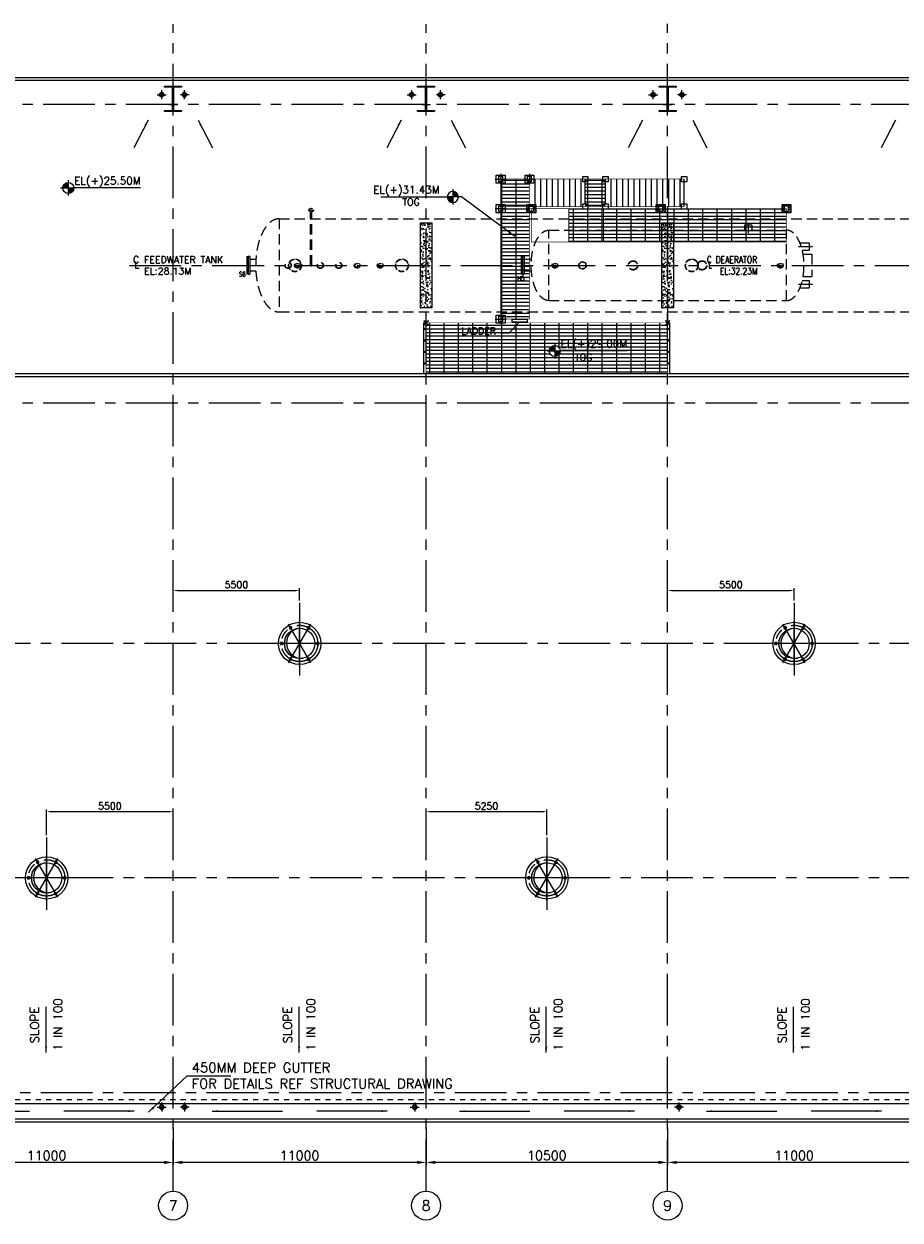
# Model space of a CAD drawing. Header units: inches. Extents: x 0 to 1544102, y -512776 to 23144100.
# Tile 66 of 256: x 464228 to 502321, y -450187 to -398141. Entities that reach past the tile are written whole.
import ezdxf
from ezdxf.enums import TextEntityAlignment as Align

# ---------------------------------------------------------------- set-up
doc = ezdxf.new("R2010")
doc.units = ezdxf.units.IN
doc.header["$LTSCALE"] = 1800
doc.header["$MEASUREMENT"] = 0
for name, pattern in [('CENTER', [2, 1.25, -0.25, 0.25, -0.25]), ('CENTER2', [1.125, 0.75, -0.125, 0.125, -0.125]), ('DASHED', [0.75, 0.5, -0.25]), ('HIDDEN', [0.375, 0.25, -0.125]), ('HIDDEN2', [0.1875, 0.125, -0.0625]), ('HIDDENS', [0.25, 0.125, -0.125])]:
    doc.linetypes.add(name, pattern=pattern)
doc.layers.get('0').update_dxf_attribs({"color": 253, "lineweight": 9})
for name, color, linetype in [('1', 7, 'Continuous'), ('COL', 1, 'Continuous'), ('DIM', 4, 'Continuous'), ('DTXT', 4, 'Continuous'), ('GRID', 251, 'CENTER'), ('RAIN WATER', 6, 'Continuous'), ('ROOF', 11, 'Continuous'), ('ROOFLIGHT', 12, 'Continuous'), ('STEEL', 231, 'Continuous'), ('TEXT', 3, 'Continuous'), ('WALL', 6, 'Continuous')]:
    doc.layers.add(name, color=color, linetype=linetype)
for name, color, linetype, lineweight in [('A-CUT OUT', 3, 'Continuous', 30), ('A-REMOVABLE GRATING', 252, 'Continuous', 9), ('ARROW', 3, 'Continuous', 13), ('CEN', 2, 'CENTER', 15), ('CL', 8, 'CENTER', 15), ('CNOTE', 3, 'Continuous', 15), ('CONCRETE', 145, 'Continuous', 15), ('CTEXT2', 3, 'Continuous', 25), ('dimension line', 4, 'Continuous', 13), ('EQUIP', 8, 'HIDDEN', 9)]:
    doc.layers.add(name, color=color, linetype=linetype, lineweight=lineweight)
doc.styles.add('COMPLEX', font='complex')
doc.styles.add('ROAMNS', font='ROMANS.shx')
doc.styles.add('ROMANS', font='romans.shx')
doc.styles.add('SIMPLEX', font='SIMPLEX.SHX')
doc.styles.add('SIMPLEX-25', font='simplex.shx')
doc.styles.get("Standard").update_dxf_attribs({"font": 'arial.ttf'})
doc.dimstyles.new('DIM INT 1', dxfattribs={"dimtxt": 300, "dimasz": 200, "dimexe": 100, "dimexo": 100, "dimgap": 100, "dimtad": 1, "dimdec": 0, "dimzin": 13, "dimdsep": 46, "dimlunit": 5, "dimtxsty": 'ROAMNS', "dimblk1": 'CLOSEDBLANK', "dimcen": 0.09, "dimclrd": 9, "dimclre": 9, "dimclrt": 4, "dimadec": 0, "dimazin": 0, "dimtfac": 1, "dimtdec": 0, "dimtix": 1, "dimtmove": 2, "dimatfit": 3, "dimfxl": 1, "dimtolj": 1, "dimtzin": 13, "dimarcsym": 0})
doc.dimstyles.new('DIM100 x2', dxfattribs={"dimscale": 0, "dimtxt": 400, "dimasz": 400, "dimexe": 100, "dimexo": 100, "dimgap": 100, "dimtad": 1, "dimdec": 0, "dimzin": 13, "dimdsep": 46, "dimtxsty": 'ROMANS', "dimblk2": 'OBLIQUE', "dimcen": 100, "dimdle": 100, "dimclrd": 9, "dimclre": 9, "dimclrt": 4, "dimadec": 0, "dimazin": 0, "dimtfac": 1.1, "dimtdec": 0, "dimtix": 1, "dimtmove": 2, "dimatfit": 3, "dimfxl": 1, "dimtolj": 1, "dimtzin": 13, "dimarcsym": 0})
doc.dimstyles.new('MAIN', dxfattribs={"dimtxt": 350, "dimasz": 250, "dimexe": 20, "dimexo": 20, "dimgap": 100, "dimtad": 1, "dimdec": 0, "dimzin": 0, "dimdsep": 46, "dimtxsty": 'ROMANS', "dimcen": 0.09, "dimclrd": 256, "dimclre": 9, "dimclrt": 256, "dimadec": 0, "dimazin": 0, "dimtfac": 1, "dimtdec": 0, "dimtofl": 0, "dimtmove": 0, "dimatfit": 3, "dimfxl": 0.18, "dimtolj": 1, "dimtzin": 0, "dimarcsym": 0})
doc.dimstyles.new('STANDARD1', dxfattribs={"dimtxt": 300, "dimasz": 250, "dimexe": 0, "dimexo": 0, "dimgap": 80, "dimtad": 1, "dimdec": 0, "dimzin": 0, "dimdsep": 46, "dimtxsty": 'ROMANS', "dimcen": 0, "dimclrd": 4, "dimclre": 4, "dimclrt": 7, "dimadec": 0, "dimazin": 0, "dimtfac": 0.09, "dimtdec": 0, "dimtix": 1, "dimtofl": 0, "dimtmove": 0, "dimatfit": 3, "dimfxl": 1, "dimtolj": 1, "dimtzin": 0, "dimarcsym": 0})
doc.dimstyles.new('USER175', dxfattribs={"dimscale": 175, "dimtxt": 2, "dimasz": 1.75, "dimexe": 0, "dimexo": 0, "dimgap": 0.5, "dimtad": 1, "dimdec": 0, "dimzin": 0, "dimdsep": 46, "dimtxsty": 'ROMANS', "dimcen": 0, "dimclrd": 4, "dimclre": 4, "dimclrt": 4, "dimadec": 0, "dimazin": 0, "dimtfac": 0.09, "dimtdec": 0, "dimtix": 1, "dimtofl": 0, "dimtmove": 0, "dimatfit": 3, "dimfxl": 1, "dimtolj": 1, "dimtzin": 0, "dimarcsym": 0})
pattern_1 = [(0, (-122500, -331188.69), (0, 156.25), []), (90, (-122500, -331188.7), (-625, 4e-14), [])]

# ---------------------------------------------------------------- blocks, each defined once
blk = doc.blocks.new('C-ROW COLUMN (above17m)')
at = {"layer": 'COL'}
h = blk.add_hatch(dxfattribs=at)
h.set_pattern_fill('ANSI31', color=256, scale=200, style=0)
h.set_pattern_definition([(45, (-78771.347, -120071.694), (-17.6776695, 17.6776695), [])])
h.paths.add_polyline_path([(22, 755), (-22, 755), (-22, -255), (22, -255)])
h.paths.add_polyline_path([(370, -300), (370, -255), (-370, -255), (-370, -300)])
h.paths.add_polyline_path([(-370, 800), (-370, 755), (370, 755), (370, 800)])
at = {"layer": 'CEN'}
for p, q in [((0, -300), (0, 800)), ((-192, 0), (192, 0))]:
    blk.add_line(p, q, dxfattribs=at)
at = {"layer": 'COL'}
for points in [[(-370, 800), (370, 800), (370, 755), (-370, 755)], [(-22, 755), (22, 755), (22, -255), (-22, -255)], [(-370, -255), (370, -255), (370, -300), (-370, -300)]]:
    blk.add_lwpolyline(points, close=True, dxfattribs=at)
blk = doc.blocks.new('PL-FFL2')
at = {"layer": 'A-CUT OUT'}
h = blk.add_hatch(color=7, dxfattribs=at)
h.paths.add_polyline_path([(3.09, 1.96, 0.414214), (1.09, -0.04), (3.09, -0.04)])
h.paths.add_polyline_path([(5.09, -0.04), (3.09, -0.04), (3.09, -2.04, 0.414214)])
at = {"color": 1, "linetype": 'Continuous'}
for p, q in [((3.09, 2.74), (3.09, -2.74)), ((29.24, 0), (4.78, 0)), ((4.78, 0), (5.09, 0)), ((0.31, -0.04), (5.09, -0.04))]:
    blk.add_line(p, q, dxfattribs=at)
blk.add_circle((3.09, -0.04), 2, dxfattribs=at)
at = {"color": 4, "linetype": 'Continuous'}
blk.add_attdef('EL(+)', text='', height=2.75, dxfattribs=at).set_placement((18.98, 2.4), align=Align.MIDDLE)
at = {"color": 3, "linetype": 'Continuous'}
blk.add_attdef('XXX', text='', height=2.5, dxfattribs=at).set_placement((18.44, -3.52), align=Align.MIDDLE)
blk = doc.blocks.new('*D621')
at = {"layer": 'dimension line', "color": 9, "lineweight": -2, "transparency": 16777216}
for p, q in [((492214, -446152), (492214, -447778)), ((503214, -447296), (503214, -447778)), ((502814, -447678), (492614, -447678))]:
    blk.add_line(p, q, dxfattribs=at)
at = {"layer": 'dimension line', "color": 9, "transparency": 16777216}
for points in [[(492614, -447611), (492614, -447745), (492214, -447678)], [(502814, -447611), (502814, -447745), (503214, -447678)]]:
    blk.add_solid(points, dxfattribs=at)
at = {"layer": 'dimension line', "color": 4, "transparency": 16777216, "insert": (497714, -447378), "char_height": 400, "attachment_point": 5, "style": 'ROMANS'}
blk.add_mtext('\\A1;11000', dxfattribs=at)
blk = doc.blocks.new('_Oblique')
at = {"color": 0, "linetype": 'ByBlock', "lineweight": -2}
blk.add_line((-0.5, -0.5), (0.5, 0.5), dxfattribs=at)
blk = doc.blocks.new('*D622')
at = {"layer": 'dimension line', "color": 9, "lineweight": -2, "transparency": 16777216}
for p, q in [((481714, -446152), (481714, -447778)), ((492214, -447296), (492214, -447778)), ((491814, -447678), (482114, -447678))]:
    blk.add_line(p, q, dxfattribs=at)
at = {"layer": 'dimension line', "color": 9, "transparency": 16777216}
for points in [[(482114, -447611), (482114, -447745), (481714, -447678)], [(491814, -447611), (491814, -447745), (492214, -447678)]]:
    blk.add_solid(points, dxfattribs=at)
at = {"layer": 'dimension line', "color": 4, "transparency": 16777216, "insert": (486964, -447378), "char_height": 400, "attachment_point": 5, "style": 'ROMANS'}
blk.add_mtext('\\A1;10500', dxfattribs=at)
blk = doc.blocks.new('*D623')
at = {"layer": 'dimension line', "color": 9, "lineweight": -2, "transparency": 16777216}
for p, q in [((470714, -446152), (470714, -447778)), ((481714, -447296), (481714, -447778)), ((481314, -447678), (471114, -447678))]:
    blk.add_line(p, q, dxfattribs=at)
at = {"layer": 'dimension line', "color": 9, "transparency": 16777216}
for points in [[(471114, -447611), (471114, -447745), (470714, -447678)], [(481314, -447611), (481314, -447745), (481714, -447678)]]:
    blk.add_solid(points, dxfattribs=at)
at = {"layer": 'dimension line', "color": 4, "transparency": 16777216, "insert": (476214, -447378), "char_height": 400, "attachment_point": 5, "style": 'ROMANS'}
blk.add_mtext('\\A1;11000', dxfattribs=at)
blk = doc.blocks.new('*D624')
at = {"layer": 'dimension line', "color": 9, "lineweight": -2, "transparency": 16777216}
for p, q in [((459714, -446152), (459714, -447778)), ((470714, -447296), (470714, -447778)), ((470314, -447678), (460114, -447678))]:
    blk.add_line(p, q, dxfattribs=at)
at = {"layer": 'dimension line', "color": 9, "transparency": 16777216}
for points in [[(460114, -447611), (460114, -447745), (459714, -447678)], [(470314, -447611), (470314, -447745), (470714, -447678)]]:
    blk.add_solid(points, dxfattribs=at)
at = {"layer": 'dimension line', "color": 4, "transparency": 16777216, "insert": (465214, -447378), "char_height": 400, "attachment_point": 5, "style": 'ROMANS'}
blk.add_mtext('\\A1;11000', dxfattribs=at)
blk = doc.blocks.new('GRD')
at = {"layer": 'CL', "linetype": 'Continuous'}
blk.add_circle((0, 419.99985), 419.99985, dxfattribs=at)
at = {"layer": 'CL', "color": 4, "style": 'COMPLEX'}
blk.add_attdef('GRD', text='', height=300, dxfattribs=at).set_placement((0, 419.99985), align=Align.MIDDLE)
blk = doc.blocks.new('RWDP')
at = {"layer": 'RAIN WATER', "linetype": 'CENTER2', "ltscale": 0.05}
for p, q in [((495, -425), (495, -825)), ((695, -625), (295, -625))]:
    blk.add_line(p, q, dxfattribs=at)
at = {"layer": 'RAIN WATER', "linetype": 'HIDDEN2', "ltscale": 0.25}
blk.add_circle((495, -625), 100, dxfattribs=at)
at = {"layer": 'RAIN WATER', "ltscale": 0.25}
blk.add_circle((495, -625), 75, dxfattribs=at)
blk = doc.blocks.new('A$C143F1039')
at = {"layer": 'DIM'}
for points in [[(-355, 674), (-380, 742), (-338, 669), (-411, 628)], [(405, 649), (338, 669), (411, 628), (453, 700)], [(-759, 31), (-749, -42), (-749, 42), (-833, 42)], [(749, 42), (749, -42), (833, -42), (764, -27)], [(-407, -649), (-338, -669), (-411, -628), (-453, -700)], [(338, -669), (411, -628), (359, -674), (380, -742)]]:
    blk.add_hatch(color=5, dxfattribs=at).paths.add_polyline_path(points)
at = {"layer": 'ROOF'}
h = blk.add_hatch(color=5, dxfattribs=at)
h.paths.add_polyline_path([(-660, 0), (-572, 0, -0.350453), (-73, 656, 0.381936)])
h.paths.add_polyline_path([(0, -660), (0, -638, -0.368877), (-572, 0), (-660, 0, 0.414214)])
at = {"layer": 'ROOFLIGHT'}
blk.add_hatch(color=5, dxfattribs=at).paths.add_polyline_path([(161, -640, -0.061238), (0, -638), (0, -660, 0.061706)])
at = {"layer": 'CL'}
for p, q in [((0, 1762), (0, -1762)), ((0, 1322), (0, -1322)), ((-487, -843), (487, 843)), ((487, -843), (-487, 843)), ((0, -974), (0, 974)), ((974, 0), (-974, 0)), ((730, 0), (-730, 0))]:
    blk.add_line(p, q, dxfattribs=at)
at = {"layer": 'CL', "color": 6}
for p, q in [((-379, 744), (-455, 701)), ((-455, 701), (-411, 625)), ((-336, 669), (-411, 625)), ((-379, 744), (-336, 669)), ((379, 744), (336, 669)), ((411, 625), (336, 669)), ((455, 701), (379, 744)), ((455, 701), (411, 625)), ((-834, 44), (-747, 44)), ((-834, 44), (-834, -44)), ((747, -44), (747, 44)), ((834, 44), (747, 44)), ((834, -44), (834, 44)), ((-834, -44), (-747, -44)), ((834, -44), (747, -44)), ((-455, -701), (-411, -625)), ((-455, -701), (-379, -744)), ((-379, -744), (-336, -669)), ((336, -669), (411, -625)), ((379, -744), (336, -669)), ((379, -744), (455, -701)), ((455, -701), (411, -625))]:
    blk.add_line(p, q, dxfattribs=at)
at = {"layer": 'CL'}
blk.add_circle((0, 0), 791, dxfattribs=at)
at = {"layer": 'CNOTE'}
blk.add_circle((0, 0), 660, dxfattribs=at)
at = {"layer": 'DIM'}
for points in [[(-355, 674), (-380, 742), (-338, 669), (-411, 628)], [(405, 649), (338, 669), (411, 628), (453, 700)], [(-759, 31), (-749, -42), (-749, 42), (-833, 42)], [(749, 42), (749, -42), (833, -42), (764, -27)], [(-407, -649), (-338, -669), (-411, -628), (-453, -700)], [(338, -669), (411, -628), (359, -674), (380, -742)]]:
    blk.add_lwpolyline(points, close=True, dxfattribs=at)
at = {"layer": 'ROOF', "color": 5}
for p, q in [((-747, 44), (-747, -44)), ((-411, -625), (-336, -669))]:
    blk.add_line(p, q, dxfattribs=at)
at = {"layer": 'ROOF'}
for p, q in [((-747, 44), (-747, -44)), ((-411, -625), (-336, -669))]:
    blk.add_line(p, q, dxfattribs=at)
at = {"layer": 'ROOFLIGHT'}
for p, q in [((747, 44), (747, -44)), ((747, -44), (834, -44))]:
    blk.add_line(p, q, dxfattribs=at)
for radius in [921, 660]:
    blk.add_circle((0, 0), radius, dxfattribs=at)
blk.add_arc((88, 16), 660, 104.124, 276.3854, dxfattribs=at)
blk = doc.blocks.new('*D2160')
at = {"layer": 'DIM', "color": 9, "lineweight": -2, "transparency": 16777216}
for p, q in [((470914, -422795), (476014, -422795)), ((476214, -423235), (476214, -422695))]:
    blk.add_line(p, q, dxfattribs=at)
at = {"layer": 'DIM', "color": 9, "transparency": 16777216}
for points in [[(470914, -422762), (470914, -422829), (470714, -422795)], [(476014, -422762), (476014, -422829), (476214, -422795)]]:
    blk.add_solid(points, dxfattribs=at)
at = {"layer": 'DIM', "color": 4, "transparency": 16777216, "insert": (473464, -422545), "char_height": 300, "attachment_point": 5, "style": 'ROAMNS'}
blk.add_mtext('\\A1;5500', dxfattribs=at)
blk = doc.blocks.new('_ClosedBlank')
at = {"color": 0, "linetype": 'ByBlock', "lineweight": -2}
for p, q in [((-1, 0.17), (0, 0)), ((-1, 0.17), (-1, -0.17)), ((0, 0), (-1, -0.17))]:
    blk.add_line(p, q, dxfattribs=at)
blk = doc.blocks.new('*D2161')
at = {"layer": 'DIM', "color": 9, "lineweight": -2, "transparency": 16777216}
for p, q in [((492214, -423434), (492214, -422695)), ((492414, -422795), (497514, -422795)), ((497714, -423235), (497714, -422695))]:
    blk.add_line(p, q, dxfattribs=at)
at = {"layer": 'DIM', "color": 9, "transparency": 16777216}
for points in [[(492414, -422762), (492414, -422829), (492214, -422795)], [(497514, -422762), (497514, -422829), (497714, -422795)]]:
    blk.add_solid(points, dxfattribs=at)
at = {"layer": 'DIM', "color": 4, "transparency": 16777216, "insert": (494964, -422545), "char_height": 300, "attachment_point": 5, "style": 'ROAMNS'}
blk.add_mtext('\\A1;5500', dxfattribs=at)
blk = doc.blocks.new('*D2175')
at = {"layer": 'DIM', "color": 9, "lineweight": -2, "transparency": 16777216}
for p, q in [((481714, -433270), (481714, -432318)), ((486764, -432418), (481914, -432418)), ((486964, -433435), (486964, -432318))]:
    blk.add_line(p, q, dxfattribs=at)
at = {"layer": 'DIM', "color": 9, "transparency": 16777216}
for points in [[(481914, -432385), (481914, -432452), (481714, -432418)], [(486764, -432385), (486764, -432452), (486964, -432418)]]:
    blk.add_solid(points, dxfattribs=at)
at = {"layer": 'DIM', "color": 4, "transparency": 16777216, "insert": (484339, -432168), "char_height": 300, "attachment_point": 5, "style": 'ROAMNS'}
blk.add_mtext('\\A1;5250', dxfattribs=at)
blk = doc.blocks.new('*D2176')
at = {"layer": 'DIM', "color": 9, "lineweight": -2, "transparency": 16777216}
for p, q in [((465214, -433435), (465214, -432318)), ((470514, -432418), (465414, -432418)), ((470714, -433175), (470714, -432318))]:
    blk.add_line(p, q, dxfattribs=at)
at = {"layer": 'DIM', "color": 9, "transparency": 16777216}
for points in [[(465414, -432385), (465414, -432452), (465214, -432418)], [(470514, -432385), (470514, -432452), (470714, -432418)]]:
    blk.add_solid(points, dxfattribs=at)
at = {"layer": 'DIM', "color": 4, "transparency": 16777216, "insert": (467964, -432168), "char_height": 300, "attachment_point": 5, "style": 'ROAMNS'}
blk.add_mtext('\\A1;5500', dxfattribs=at)
blk = doc.blocks.new('DEAERATOR')
at = {"layer": 'WALL'}
h = blk.add_hatch(dxfattribs=at)
h.set_pattern_fill('ANSI31', color=8, scale=500, angle=180, style=0)
h.set_pattern_definition([(225, (-436743.775, -43527.626), (44.194174, -44.194174), [])])
h.paths.add_polyline_path([(-5735, 2643), (-6115, 2643), (-6115, 2293), (-5735, 2293)])
h.paths.add_polyline_path([(-5843, 2343), (-6007, 2343), (-6007, 2593), (-5843, 2593)], flags=16)
h = blk.add_hatch(dxfattribs=at)
h.set_pattern_fill('ANSI31', color=8, scale=500, angle=180, style=0)
h.set_pattern_definition([(225, (-431118.775, -43527.626), (44.194174, -44.194174), [])])
h.paths.add_polyline_path([(-110, 2643), (-490, 2643), (-490, 2293), (-110, 2293)])
h.paths.add_polyline_path([(-218, 2343), (-382, 2343), (-382, 2593), (-218, 2593)], flags=16)
h = blk.add_hatch(dxfattribs=at)
h.set_pattern_fill('ANSI31', color=8, scale=500, angle=180, style=0)
h.set_pattern_definition([(225, (-425653.775, -43527.626), (44.194174, -44.194174), [])])
h.paths.add_polyline_path([(5355, 2643), (4975, 2643), (4975, 2293), (5355, 2293)])
h.paths.add_polyline_path([(5247, 2343), (5083, 2343), (5083, 2593), (5247, 2593)], flags=16)
for p, q in [((3338, 1750), (3338, 1532)), ((3662, 1750), (3338, 1750)), ((3500, 1854), (3500, 1329)), ((3662, 1750), (3662, 1532))]:
    blk.add_line(p, q)
for centre, radius in [((-16500, 0), 136), ((-16500, 0), 124), ((-16100, 0), 121), ((-16100, 0), 84), ((-15100, 0), 136), ((-15100, 0), 124), ((-14300, 0), 136), ((-14300, 0), 124), ((-13500, 0), 121), ((-13500, 0), 84), ((-12500, 0), 121), ((-12500, 0), 84), ((-4900, 0), 121), ((-4900, 0), 84), ((-1500, 0), 203), ((-1500, 0), 189), ((1500, 0), 203), ((1500, 0), 189), ((4900, 0), 121), ((4900, 0), 84), ((12500, 0), 121), ((12500, 0), 84), ((13500, 0), 121), ((13500, 0), 84), ((15000, 0), 136), ((15000, 0), 124), ((15500, 0), 121), ((15500, 0), 84)]:
    blk.add_circle(centre, radius)
at = {"linetype": 'HIDDEN2'}
for centre, radius in [((-16200, 0), 280), ((-16200, 0), 266), ((-11550, 0), 280), ((-11550, 0), 266), ((1050, 0), 280), ((1050, 0), 266)]:
    blk.add_circle(centre, radius, dxfattribs=at)
at = {"linetype": 'HIDDEN2', "ltscale": 0.5}
for radius in [162, 149]:
    blk.add_circle((-3700, 0), radius, dxfattribs=at)
at = {"layer": 'CEN'}
for p, q in [((0, 2558), (0, -2511)), ((5693, 820), (6298, 820)), ((-23396, 0), (18548, 0)), ((18482, 500), (17496, 500)), ((18130, -500), (17629, -500)), ((5693, -820), (6298, -820))]:
    blk.add_line(p, q, dxfattribs=at)
at = {"layer": 'COL', "linetype": 'DASHED'}
for p, q in [((-7497, 3756), (-7017, 3756)), ((-7257, 3981), (-7257, 3531)), ((-6247, 3756), (-5767, 3756)), ((-6007, 3981), (-6007, 3531)), ((-7257, 2693), (-7257, 2243)), ((-7497, 2468), (-7017, 2468)), ((-7497, -2336), (-7017, -2336)), ((-7257, -2111), (-7257, -2561))]:
    blk.add_line(p, q, dxfattribs=at)
at = {"layer": 'COL'}
for p, q in [((-10400, -2400), (-10600, -2600)), ((-10600, -2400), (-10400, -2600)), ((100, -2400), (-100, -2600)), ((-100, -2400), (100, -2600))]:
    blk.add_line(p, q, dxfattribs=at)
at = {"layer": 'COL', "linetype": 'DASHED'}
for points in [[(-7067, 3581), (-7447, 3581), (-7447, 3931), (-7067, 3931)], [(-7175, 3631), (-7339, 3631), (-7339, 3881), (-7175, 3881)], [(-5817, 3581), (-6197, 3581), (-6197, 3931), (-5817, 3931)], [(-5925, 3631), (-6089, 3631), (-6089, 3881), (-5925, 3881)], [(-3462, 3641), (-3692, 3641), (-3692, 3871), (-3462, 3871)], [(-2587, 3641), (-2817, 3641), (-2817, 3871), (-2587, 3871)], [(835, 3641), (605, 3641), (605, 3871), (835, 3871)], [(-7067, 2293), (-7447, 2293), (-7447, 2643), (-7067, 2643)], [(-5735, 2293), (-6115, 2293), (-6115, 2643), (-5735, 2643)], [(-3462, 2441), (-3692, 2441), (-3692, 2671), (-3462, 2671)], [(-2587, 2441), (-2817, 2441), (-2817, 2671), (-2587, 2671)], [(-110, 2293), (-490, 2293), (-490, 2643), (-110, 2643)], [(835, 2441), (605, 2441), (605, 2671), (835, 2671)], [(5355, 2293), (4975, 2293), (4975, 2643), (5355, 2643)], [(-7175, 2343), (-7339, 2343), (-7339, 2593), (-7175, 2593)], [(-5843, 2343), (-6007, 2343), (-6007, 2593), (-5843, 2593)], [(-218, 2343), (-382, 2343), (-382, 2593), (-218, 2593)], [(5247, 2343), (5083, 2343), (5083, 2593), (5247, 2593)], [(-7067, -2511), (-7447, -2511), (-7447, -2161), (-7067, -2161)], [(-7175, -2461), (-7339, -2461), (-7339, -2211), (-7175, -2211)]]:
    blk.add_lwpolyline(points, close=True, dxfattribs=at)
at = {"layer": 'COL', "const_width": 10}
for points in [[(-10600, -2600), (-10400, -2600), (-10400, -2400), (-10600, -2400)], [(-100, -2600), (100, -2600), (100, -2400), (-100, -2400)]]:
    blk.add_lwpolyline(points, close=True, dxfattribs=at)
at = {"layer": 'EQUIP'}
for p, q in [((-15634, 2400), (-15366, 2400)), ((-15530, 0), (-15530, 2322)), ((-15470, 0), (-15470, 2322)), ((15866, 2400), (16134, 2400)), ((15970, 0), (15970, 2322)), ((16030, 0), (16030, 2322)), ((-16895, 2028), (16895, 2028)), ((-16895, 2028), (-16895, -2028)), ((16895, 2028), (16895, -2028)), ((-5165, 1532), (5165, 1532)), ((-5165, -1532), (-5165, 1532)), ((5165, -1532), (5165, 1532)), ((5165, -1532), (5165, 1532)), ((5753, 982), (6150, 982)), ((5857, 658), (6150, 658)), ((6150, 982), (6150, 658)), ((5892, 482), (6265, 482)), ((6265, 482), (6265, -482)), ((5892, -482), (6265, -482)), ((17896, -322), (18045, -322)), ((18045, -322), (18045, -678)), ((5753, -982), (6150, -982)), ((5857, -658), (6150, -658)), ((6150, -658), (6150, -982)), ((17851, -678), (18045, -678)), ((-5165, -1532), (5165, -1532)), ((-16895, -2028), (16895, -2028))]:
    blk.add_line(p, q, dxfattribs=at)
at = {"layer": 'EQUIP', "linetype": 'DASHED'}
for p, q in [((17836, 754), (18166, 754)), ((18166, 888), (18166, 112)), ((18166, 888), (18230, 888)), ((18230, 888), (18230, 112)), ((18294, 888), (18230, 888)), ((18294, 888), (18294, 112)), ((-18294, 388), (-18294, -388)), ((-18294, 388), (-18230, 388)), ((-18230, 388), (-18230, -388)), ((-18166, 388), (-18230, 388)), ((-18166, 388), (-18166, -388)), ((-17898, 254), (-18166, 254)), ((-6369, 388), (-6369, -388)), ((-6369, 388), (-6305, 388)), ((-6305, 388), (-6305, -388)), ((-6241, 388), (-6305, 388)), ((-6241, 388), (-6241, -388)), ((-5920, 254), (-6241, 254)), ((17898, 246), (18166, 246)), ((18230, 112), (18166, 112)), ((18230, 112), (18294, 112)), ((-18230, -388), (-18294, -388)), ((-18230, -388), (-18166, -388)), ((-17898, -254), (-18166, -254)), ((-6305, -388), (-6369, -388)), ((-6305, -388), (-6241, -388)), ((-5920, -254), (-6241, -254))]:
    blk.add_line(p, q, dxfattribs=at)
at = {"layer": 'EQUIP'}
for centre, radius in [((-15500, 2400), 84), ((16000, 2400), 84), ((-15500, 0), 30), ((16000, 0), 30)]:
    blk.add_circle(centre, radius, dxfattribs=at)
for centre, major_axis in [((-16895, 0), (0, -2028)), ((5165, 0), (0, 1532))]:
    blk.add_ellipse(centre, major_axis=major_axis, ratio=0.5, start_param=3.141593, end_param=6.283185, dxfattribs=at)
at = {"layer": 'EQUIP', "extrusion": (0, 0, -1)}
for centre, major_axis in [((16895, 0), (0, -2028)), ((-5165, 0), (0, 1532))]:
    blk.add_ellipse(centre, major_axis=major_axis, ratio=0.5, start_param=3.141593, end_param=6.283185, dxfattribs=at)
at = {"layer": 'STEEL'}
for p, q in [((-5757, 2556), (-5757, 3756)), ((-5507, 2556), (-5507, 3756)), ((-5257, 2556), (-5257, 3756)), ((-5007, 2556), (-5007, 3756)), ((-4757, 2556), (-4757, 3756)), ((-4507, 2556), (-4507, 3756)), ((-4257, 2556), (-4257, 3756)), ((-4007, 2556), (-4007, 3756)), ((-3757, 2556), (-3757, 3756)), ((-3577, 2671), (-3577, 3756)), ((-2702, 2671), (-2702, 3756)), ((-2452, 2556), (-2452, 3756)), ((-2202, 2556), (-2202, 3756)), ((-1952, 2556), (-1952, 3756)), ((-1702, 2556), (-1702, 3756)), ((-1452, 2556), (-1452, 3756)), ((-1202, 2556), (-1202, 3756)), ((-952, 2556), (-952, 3756)), ((-702, 2556), (-702, 3756)), ((-452, 2556), (-452, 3756)), ((-202, 2556), (-202, 3756)), ((48, 2556), (48, 3756)), ((298, 2556), (298, 3756)), ((548, 2556), (548, 3756)), ((720, 2556), (720, 3756)), ((-10600, -4720), (-10600, -2500)), ((-10500, -2500), (-10600, -2500)), ((0, -2500), (100, -2500)), ((100, -4720), (100, -2500))]:
    blk.add_line(p, q, dxfattribs=at)
at = {"layer": 'STEEL', "const_width": 25}
blk.add_lwpolyline([(-6007, -2336), (-7257, -2336), (-7257, 3756), (-6007, 3756)], close=True, dxfattribs=at)
at = {"layer": 'STEEL'}
for points, const_width in [([(720, 3756), (-6007, 3756)], 25), ([(-7257, 2556), (720, 2556)], 25), ([(-5925, 2468), (-5925, 1018), (5165, 1018), (5165, 2468), (-7257, 2468)], 25), ([(-4295, 2468), (-4295, 1018)], 50), ([(-2785, 2468), (-2785, 1018)], 50), ([(-10500, -4720), (-10500, -2500), (0, -2500), (0, -4720)], 25)]:
    blk.add_lwpolyline(points, dxfattribs=dict(at, const_width=const_width))
blk.add_lwpolyline([(-6764, -2336), (-6108, -2336), (-6108, -2467), (-6764, -2467)], close=True, dxfattribs=at)
at = {"layer": 'STEEL', "const_width": 50}
for points in [[(-10575, -2768, 1), (-10525, -2768, 1)], [(75, -2768, -1), (25, -2768, -1)], [(-10575, -3268, 1), (-10525, -3268, 1)], [(75, -3268, -1), (25, -3268, -1)], [(-10575, -3768, 1), (-10525, -3768, 1)], [(75, -3768, -1), (25, -3768, -1)], [(-10575, -4268, 1), (-10525, -4268, 1)], [(75, -4268, -1), (25, -4268, -1)]]:
    blk.add_lwpolyline(points, format="xyb", close=True, dxfattribs=at)
at = {"layer": 'TEXT'}
for s, style, p in [('C FEEDWATER TANK ', 'COMPLEX', (-23244, 100)), ('L', 'COMPLEX', (-23181, -125)), ('EL:28.13M', 'SIMPLEX', (-22762, -400)), ('LADDER', 'SIMPLEX', (-8966, -3008))]:
    blk.add_text(s, height=300, dxfattribs=dict(at, style=style)).set_placement(p)
for s, height, style, width, p in [('C DEAERATOR ', 300, 'COMPLEX', 0.8, (1709, 100)), ('L', 300, 'COMPLEX', 0.8, (1762, -125)), ('S6', 200, 'ROMANS', 0.75, (-18642, -479)), ('H5', 200, 'ROMANS', 0.75, (-6537, -668)), ('EL:32.23M', 300, 'SIMPLEX', 0.8, (2268, -400))]:
    blk.add_text(s, height=height, dxfattribs=dict(at, style=style, width=width)).set_placement(p)
at = {"layer": 'DIM'}
blk.add_leader([(-6436, -2467), (-6899, -2954), (-7261, -2954)], dimstyle='STANDARD1', dxfattribs=at)

msp = doc.modelspace()

# ---------------------------------------------------------------- hatches: boundary and pattern name
at = {"layer": 'A-REMOVABLE GRATING'}
h = msp.add_hatch(dxfattribs=at)
h.set_pattern_fill('GRATE', color=256, scale=5000, style=0)
h.set_pattern_definition(pattern_1)
h.paths.add_polyline_path([(484956.7, -404891.3), (486206.7, -404891.3), (486206.7, -406091.3), (484956.7, -406091.3)])
h = msp.add_hatch(dxfattribs=at)
h.set_pattern_fill('GRATE', color=256, scale=5000, style=0)
h.set_pattern_definition(pattern_1)
h.paths.add_polyline_path([(488636.7, -404891.3), (489503.77, -404891.3), (489503.77, -406091.3), (488636.7, -406091.3)])
h = msp.add_hatch(dxfattribs=at)
h.set_pattern_fill('GRATE', color=256, scale=5000, style=0)
h.set_pattern_definition(pattern_1)
h.paths.add_polyline_path([(484956.7, -406179.3), (486206.7, -406179.3), (486206.7, -410983.3), (484956.7, -410983.3)])
h = msp.add_hatch(dxfattribs=at)
h.set_pattern_fill('GRATE', color=256, scale=5000, style=0)
h.set_pattern_definition(pattern_1)
h.paths.add_polyline_path([(487918.7, -406179.3), (489428.7, -406179.3), (489428.7, -407629.3), (487918.7, -407629.3)])
h = msp.add_hatch(dxfattribs=at)
h.set_pattern_fill('GRATE', color=256, scale=5000, style=0)
h.set_pattern_definition(pattern_1)
h.paths.add_polyline_path([(489428.7, -406179.3), (497378.7, -406179.3), (497378.7, -407629.3), (489428.7, -407629.3)])
h = msp.add_hatch(dxfattribs=at)
h.set_pattern_fill('GRATE', color=256, scale=5000, style=0)
h.paths.add_polyline_path([(492213.7, -411158.44), (481713.7, -411158.44), (481713.7, -413367.3), (492213.7, -413367.3)])
edge = h.paths.add_edge_path(flags=0)
edge.add_line((490445.89, -412364.86), (487510.58, -412364.86))
edge = h.paths.add_edge_path(flags=16)
edge.add_line((486973.65, -412369.68), (487547.29, -412369.68))
edge = h.paths.add_edge_path(flags=16)
edge.add_arc((487307.29, -412369.68), 240, 0, 360)
edge = h.paths.add_edge_path(flags=16)
edge.add_line((487307.29, -412036.04), (487307.29, -412693.68))
edge = h.paths.add_edge_path(flags=0)
edge.add_line((487510.58, -412364.86), (487547.29, -412364.86))
h.paths.add_polyline_path([(488091.56, -412870.29), (489027.27, -412870.29), (489027.27, -412420.29), (488091.56, -412420.29)], flags=24)
h.paths.add_polyline_path([(487342.33, -412454.35), (490673.76, -412454.35), (490673.76, -411700.06), (487342.33, -411700.06)], flags=24)
at = {"layer": 'CONCRETE'}
h = msp.add_hatch(dxfattribs=at)
h.set_pattern_fill('AR-CONC', color=256, scale=50, style=0)
h.set_pattern_definition([(50, (389411.65, -459867.38), (358.6301, -31.3761), [37.5, -412.5]), (355, (389411.65, -459867.38), (-69.3757, 376.0961), [30, -330]), (100.4514, (389441.54, -459870), (289.2547, 344.7198), [31.8701, -350.571]), (46.1842, (389411.65, -459767.38), (533.6205, -82.7595), [56.25, -618.75]), (96.6356, (389456.1, -459774.27), (467.3314, 487.059), [47.8051, -525.8565]), (351.1842, (389411.65, -459767.4), (467.331, 487.0593), [45, -495]), (21, (389461.65, -459792.38), (298.4535, -201.30945), [37.5, -412.5]), (326, (389461.65, -459792.38), (121.6577, 362.575), [30, -330]), (71.4514, (389486.53, -459809.15), (420.1113, 161.2652), [31.8701, -350.571]), (37.5, (389411.65, -459867.38), (6.07993, 166.44693), [0, -326, 0, -335, 0, -331.25]), (7.5, (389411.65, -459867.38), (131.53477, 197.20586), [0, -191, 0, -318.5, 0, -126.25]), (327.5, (389300.15, -459867.38), (266.91122, -11.27744), [0, -125, 0, -390, 0, -517.5]), (317.5, (389250.15, -459867.38), (291.5931, 50.0525), [0, -162.5, 0, -259, 0, -367.5])])
h.paths.add_polyline_path([(481463.7, -406797.3), (481463.7, -408647.3), (481713.7, -408647.3), (481713.7, -406797.3)])
h.paths.add_polyline_path([(481463.7, -408647.3), (481463.7, -410497.3), (481713.7, -410497.3), (481713.7, -408647.3)])
h.paths.add_polyline_path([(481963.7, -408647.3), (481963.7, -406797.3), (481713.7, -406797.3), (481713.7, -408647.3)])
h.paths.add_polyline_path([(481963.7, -410497.3), (481963.7, -408647.3), (481713.7, -408647.3), (481713.7, -410497.3)])
h = msp.add_hatch(dxfattribs=at)
h.set_pattern_fill('AR-CONC', color=256, scale=50, style=0)
h.set_pattern_definition([(50, (399911.65, -459867.38), (358.6301, -31.3761), [37.5, -412.5]), (355, (399911.65, -459867.38), (-69.3757, 376.0961), [30, -330]), (100.4514, (399941.54, -459870), (289.2547, 344.7198), [31.8701, -350.571]), (46.1842, (399911.65, -459767.38), (533.6205, -82.7595), [56.25, -618.75]), (96.6356, (399956.1, -459774.27), (467.3314, 487.059), [47.8051, -525.8565]), (351.1842, (399911.65, -459767.4), (467.331, 487.0593), [45, -495]), (21, (399961.65, -459792.38), (298.4535, -201.30945), [37.5, -412.5]), (326, (399961.65, -459792.38), (121.6577, 362.575), [30, -330]), (71.4514, (399986.53, -459809.15), (420.1113, 161.2652), [31.8701, -350.571]), (37.5, (399911.65, -459867.38), (6.07993, 166.44693), [0, -326, 0, -335, 0, -331.25]), (7.5, (399911.65, -459867.38), (131.53477, 197.20586), [0, -191, 0, -318.5, 0, -126.25]), (327.5, (399800.15, -459867.38), (266.91122, -11.27744), [0, -125, 0, -390, 0, -517.5]), (317.5, (399750.15, -459867.38), (291.5931, 50.0525), [0, -162.5, 0, -259, 0, -367.5])])
h.paths.add_polyline_path([(491963.7, -406797.3), (491963.7, -408647.3), (492213.7, -408647.3), (492213.7, -406797.3)])
h.paths.add_polyline_path([(491963.7, -408647.3), (491963.7, -410497.3), (492213.7, -410497.3), (492213.7, -408647.3)])
h.paths.add_polyline_path([(492463.7, -408647.3), (492463.7, -406797.3), (492213.7, -406797.3), (492213.7, -408647.3)])
h.paths.add_polyline_path([(492463.7, -410497.3), (492463.7, -408647.3), (492213.7, -408647.3), (492213.7, -410497.3)])

# ---------------------------------------------------------------- linework, layer by layer
at = {"linetype": 'HIDDENS'}
msp.add_line((525713.7, -444962.3), (403063.7, -444962.3), dxfattribs=at)
at = {"layer": 'CONCRETE'}
msp.add_line((525713.7, -445127.3), (403063.7, -445127.3), dxfattribs=at)
for points in [[(481463.7, -406797.3), (481963.7, -406797.3), (481963.7, -410497.3), (481463.7, -410497.3)], [(491963.7, -406797.3), (492463.7, -406797.3), (492463.7, -410497.3), (491963.7, -410497.3)]]:
    msp.add_lwpolyline(points, close=True, dxfattribs=at)
at = {"layer": 'GRID'}
for p, q in [((470713.7, -448927.3), (470713.7, -398147.3)), ((481713.7, -448927.3), (481713.7, -398147.3)), ((492213.7, -448927.3), (492213.7, -398141.42)), ((654513.7, -401647.3), (399465.66, -401647.3)), ((654513.7, -414647.3), (399465.66, -414647.3)), ((525713.7, -425097.3), (403063.7, -425097.3)), ((525713.7, -435297.3), (403063.7, -435297.3)), ((532013.7, -444647.3), (399465.66, -444647.3))]:
    msp.add_line(p, q, dxfattribs=at)
at = {"layer": 'RAIN WATER', "linetype": 'CENTER2', "ltscale": 0.05}
for p, q in [((480888.7, -401222.3), (481288.7, -401222.3)), ((481088.7, -401422.3), (481088.7, -401022.3)), ((482538.7, -401222.3), (482138.7, -401222.3)), ((482338.7, -401422.3), (482338.7, -401022.3)), ((491388.7, -401222.3), (491788.7, -401222.3)), ((491588.7, -401422.3), (491588.7, -401022.3)), ((493038.7, -401222.3), (492638.7, -401222.3)), ((492838.7, -401422.3), (492838.7, -401022.3))]:
    msp.add_line(p, q, dxfattribs=at)
at = {"layer": 'RAIN WATER', "linetype": 'HIDDEN2', "ltscale": 0.25}
for centre in [(481088.7, -401222.3), (482338.7, -401222.3), (491588.7, -401222.3), (492838.7, -401222.3)]:
    msp.add_circle(centre, 100, dxfattribs=at)
at = {"layer": 'RAIN WATER', "ltscale": 0.25}
for centre in [(481088.7, -401222.3), (482338.7, -401222.3), (491588.7, -401222.3), (492838.7, -401222.3)]:
    msp.add_circle(centre, 75, dxfattribs=at)
at = {"layer": 'WALL'}
for p, q in [((461913.7, -400467.3), (507963.71, -400467.3)), ((461913.7, -400592.3), (507963.71, -400592.3)), ((525713.7, -413367.3), (445638.91, -413367.3)), ((525713.7, -413492.3), (445638.91, -413492.3)), ((525713.7, -445927.3), (402938.7, -445927.3)), ((525713.7, -445802.3), (403063.7, -445802.3))]:
    msp.add_line(p, q, dxfattribs=at)

# ---------------------------------------------------------------- block references
for p in [(470713.7, -401647.3), (481713.7, -401647.3), (492213.7, -401647.3)]:
    msp.add_blockref('C-ROW COLUMN (above17m)', p)
at = {"layer": '1', "color": 6}
ref = msp.add_blockref('PL-FFL2', (465783.93, -405274.86), dxfattribs=dict(at, xscale=120, yscale=120, zscale=120))
ref.add_attrib('EL(+)', 'EL(+)25.50M', dxfattribs={"layer": '0', "color": 4, "linetype": 'Continuous', "height": 330, "style": 'SIMPLEX-25'}).set_placement((467855.03, -404987.21), align=Align.MIDDLE)
ref = msp.add_blockref('PL-FFL2', (483247.41, -405664.57), dxfattribs=dict(at, xscale=-120, yscale=120, zscale=120))
ref.add_attrib('XXX', 'TOG', dxfattribs={"layer": '0', "color": 3, "linetype": 'Continuous', "height": 300, "style": 'SIMPLEX-25'}).set_placement((481060.75, -405889.57), align=Align.MIDDLE)
ref.add_attrib('EL(+)', 'EL(+)31.43M', dxfattribs={"layer": '0', "color": 4, "linetype": 'Continuous', "height": 330, "style": 'SIMPLEX-25'}).set_placement((480854.49, -405377.97), align=Align.MIDDLE)
ref = msp.add_blockref('PL-FFL2', (486936.94, -412364.86), dxfattribs=dict(at, xscale=120, yscale=120, zscale=120))
ref.add_attrib('XXX', 'TOG', dxfattribs={"layer": '0', "color": 3, "linetype": 'Continuous', "height": 300, "style": 'SIMPLEX-25'}).set_placement((488559.42, -412645.29), align=Align.MIDDLE)
ref.add_attrib('EL(+)', 'EL(+)29.00M', dxfattribs={"layer": '0', "color": 4, "linetype": 'Continuous', "height": 330, "style": 'SIMPLEX-25'}).set_placement((489008.05, -412077.2), align=Align.MIDDLE)
at = {"layer": 'CNOTE'}
for p in [(476213.62, -425097.46), (497713.62, -425097.46), (465213.62, -435297.28), (486963.7, -435297.28)]:
    msp.add_blockref('A$C143F1039', p, dxfattribs=at)
at = {"layer": 'DIM', "xscale": 1.5, "yscale": 1.5, "zscale": 1.5}
for p, values in [((470713.83, -450187.3), {'GRD': '7'}), ((481713.83, -450187.3), {'GRD': '8'}), ((492213.83, -450187.3), {'GRD': '9'})]:
    msp.add_blockref('GRD', p, dxfattribs=at).add_auto_attribs(values)
at = {"layer": 'EQUIP'}
msp.add_blockref('DEAERATOR', (492213.7, -408647.3), dxfattribs=at)
at = {"layer": 'RAIN WATER', "rotation": 180}
msp.add_blockref('RWDP', (470713.7, -401847.3), dxfattribs=at)
at = {"layer": 'RAIN WATER', "xscale": -1, "rotation": 180}
msp.add_blockref('RWDP', (470713.7, -401847.3), dxfattribs=at)
at = {"layer": 'RAIN WATER', "xscale": -1}
for p in [(470713.7, -444647.3), (481713.7, -444647.3)]:
    msp.add_blockref('RWDP', p, dxfattribs=at)
at = {"layer": 'RAIN WATER'}
for p in [(470713.7, -444647.3), (492213.7, -444647.3)]:
    msp.add_blockref('RWDP', p, dxfattribs=at)

# ---------------------------------------------------------------- texts
at = {"layer": 'CTEXT2', "style": 'ROMANS'}
for s, p in [('SLOPE', (464878.82, -442494.95)), ('1 IN 100', (465890.17, -442821.78)), ('SLOPE', (475878.82, -442494.95)), ('1 IN 100', (476890.17, -442821.78)), ('SLOPE', (486628.82, -442494.95)), ('1 IN 100', (487640.17, -442821.78)), ('SLOPE', (497378.82, -442494.95)), ('1 IN 100', (498390.17, -442821.78))]:
    msp.add_text(s, height=375, rotation=90, dxfattribs=at).set_placement(p)
at = {"layer": 'DTXT', "insert": (471519.88, -443342.45), "char_height": 420, "width": 13527.393, "attachment_point": 1, "style": 'ROMANS'}
msp.add_mtext('450MM DEEP GUTTER \\PFOR DETAILS REF STRUCTURAL DRAWING', dxfattribs=at)

# ---------------------------------------------------------------- dimensions: what is measured, and where the dimension line sits
at = {"layer": 'DIM'}
for base, p1, p2, picture, middle in [((476213.62, -422795.22), (470713.7, -422795.22), (476213.62, -423335.29), '*D2160', (473463.66, -422545.22)), ((497713.62, -422795.22), (492213.7, -423534.36), (497713.62, -423335.29), '*D2161', (494963.66, -422545.22)), ((465213.62, -432418.49), (470713.7, -433274.9), (465213.62, -433535.11), '*D2176', (467963.66, -432168.49)), ((481713.7, -432418.49), (486963.7, -433535.11), (481713.7, -433370.1), '*D2175', (484338.7, -432168.49))]:
    dim = msp.add_linear_dim(base=base, p1=p1, p2=p2, dimstyle='DIM INT 1', dxfattribs=at)
    dim.commit()
    dim.dimension.update_dxf_attribs({"geometry": picture, "text_midpoint": middle})
at = {"layer": 'dimension line'}
for base, p1, p2, picture, middle in [((459713.7, -447678), (470713.7, -447196.32), (459713.7, -446052.42), '*D624', (465213.7, -447378)), ((470713.7, -447678), (481713.7, -447196.32), (470713.7, -446052.42), '*D623', (476213.7, -447378)), ((481713.7, -447678), (492213.7, -447196.32), (481713.7, -446052.42), '*D622', (486963.7, -447378)), ((492213.7, -447678), (503213.7, -447196.32), (492213.7, -446052.42), '*D621', (497713.7, -447378))]:
    dim = msp.add_linear_dim(base=base, p1=p1, p2=p2, angle=180, dimstyle='DIM100 x2', override={"dimscale": 1}, dxfattribs=at)
    dim.commit()
    dim.dimension.update_dxf_attribs({"geometry": picture, "text_midpoint": middle})

# ---------------------------------------------------------------- leaders
msp.add_leader([(469644.3, -445490.91), (471322.71, -443912.46), (473225.98, -443912.46)], dimstyle='USER175', override={"dimgap": 0.5, "dimtad": 0})
at = {"layer": '1'}
msp.add_leader([(485575.73, -407388.25), (483247.41, -405664.57), (482923.88, -405669.38)], dimstyle='USER175', override={"dimgap": 0.5, "dimtad": 0}, dxfattribs=at)
at = {"layer": 'ARROW'}
for points, override in [([(469623.49, -402328.85), (469005.76, -403531.2)], {"dimtad": 0, "dimfxl": 2.5, "dimarcsym": 2}), ([(471803.92, -402328.85), (472421.64, -403531.2)], {"dimtad": 0, "dimfxl": 2.5, "dimarcsym": 2}), ([(480623.49, -402328.85), (480005.76, -403531.2)], {"dimtad": 0, "dimfxl": 2.5, "dimarcsym": 2}), ([(482803.92, -402328.85), (483421.64, -403531.2)], {"dimtad": 0, "dimfxl": 2.5, "dimarcsym": 2}), ([(491123.49, -402328.85), (490505.76, -403531.2)], {"dimtad": 0, "dimfxl": 2.5, "dimarcsym": 2}), ([(493303.92, -402328.85), (493921.64, -403531.2)], {"dimtad": 0, "dimfxl": 2.5, "dimarcsym": 2}), ([(502123.49, -402328.85), (501505.76, -403531.2)], {"dimtad": 0, "dimfxl": 2.5, "dimarcsym": 2}), ([(465190.32, -442897.66), (465190.32, -440912.42)], {"dimtad": 0, "dimfxl": 2.5, "dimarcsym": 2}), ([(476190.32, -442897.66), (476190.32, -440912.42)], {"dimtad": 0, "dimfxl": 2.5, "dimarcsym": 2}), ([(486940.32, -442897.66), (486940.32, -440912.42)], {"dimtad": 0, "dimfxl": 2.5, "dimarcsym": 2}), ([(497690.32, -442897.66), (497690.32, -440912.42)], {"dimtad": 0, "dimfxl": 2.5, "dimarcsym": 2}), ([(461411.42, -445447.29), (464468.21, -445447.29)], {"dimgap": 100, "dimtad": 0, "dimfxl": 2.5, "dimarcsym": 2}), ([(469018.85, -445447.29), (465962.07, -445447.29)], {"dimgap": 100, "dimtad": 0, "dimfxl": 2.5, "dimarcsym": 2}), ([(472411.42, -445447.29), (475468.21, -445447.29)], {"dimgap": 100, "dimtad": 0, "dimfxl": 2.5, "dimarcsym": 2}), ([(480018.85, -445447.29), (476962.07, -445447.29)], {"dimgap": 100, "dimtad": 0, "dimfxl": 2.5, "dimarcsym": 2}), ([(483161.42, -445447.29), (486218.21, -445447.29)], {"dimgap": 100, "dimtad": 0, "dimfxl": 2.5, "dimarcsym": 2}), ([(490768.85, -445447.29), (487712.07, -445447.29)], {"dimgap": 100, "dimtad": 0, "dimfxl": 2.5, "dimarcsym": 2}), ([(493911.42, -445447.29), (496968.21, -445447.29)], {"dimgap": 100, "dimtad": 0, "dimfxl": 2.5, "dimarcsym": 2}), ([(501518.85, -445447.29), (498462.07, -445447.29)], {"dimgap": 100, "dimtad": 0, "dimfxl": 2.5, "dimarcsym": 2})]:
    msp.add_leader(points, dimstyle='MAIN', override=override, dxfattribs=at)

doc.saveas('drawing.dxf')
